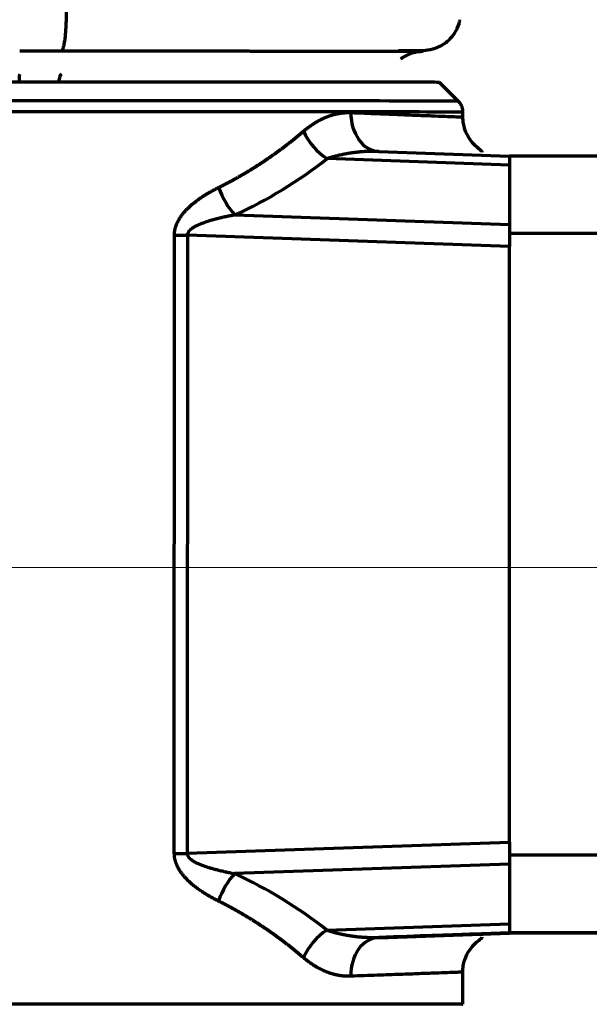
# Model space of a CAD drawing. Header units: millimetres. Extents: x -170 to 6906, y -2212 to 4257.
# Tile 220 of 256: x 6006 to 6079, y -1298 to -1172. Entities that reach past the tile are written whole.
import ezdxf

# ---------------------------------------------------------------- set-up
doc = ezdxf.new("R2010")
doc.units = ezdxf.units.MM
doc.layers.add('1', color=7, linetype='Continuous', true_color=0xffffff)
doc.styles.add('PC_TEXTSTYLE', font='ISOCP.SHX', dxfattribs={"width": 0.707, "bigfont": 'GBCBIG.SHX'})
doc.dimstyles.new('GB_DIMSTYLE', dxfattribs={"dimtxt": 50, "dimasz": 40, "dimexe": 1, "dimexo": 0, "dimgap": 1.5, "dimtad": 1, "dimdec": 1, "dimdsep": 46, "dimtxsty": 'PC_TEXTSTYLE', "dimcen": 0, "dimclrd": 256, "dimclrt": 3, "dimadec": 1, "dimazin": 2, "dimtp": 0.1, "dimtm": 0.1, "dimtfac": 0.71, "dimtdec": 1, "dimtmove": 0, "dimatfit": 3, "dimfxl": 1, "dimtfill": 1, "dimarcsym": 0})

# ---------------------------------------------------------------- blocks, each defined once
blk = doc.blocks.new('*D39')
at = {"lineweight": -2, "transparency": 16777216}
blk.add_line((6407.95, -916.53), (6754.06, -807.3), dxfattribs=at)
at = {"lineweight": 18, "transparency": 16777216}
blk.add_solid([(6752.06, -800.94), (6756.07, -813.65), (6792.21, -795.26)], dxfattribs=at)
at = {"layer": 'Defpoints', "color": 0, "lineweight": 18, "transparency": 16777216}
for p in [(6792.21, -795.26), (5378.62, -1241.39)]:
    blk.add_point(p, dxfattribs=at)
at = {"color": 3, "lineweight": 18, "transparency": 16777216, "insert": (6472.89, -868.24), "char_height": 50, "attachment_point": 5, "rotation": 17.5157, "style": 'PC_TEXTSTYLE', "bg_fill": 3, "box_fill_scale": 1.1, "bg_fill_color": 256, "bg_fill_true_color": 13158600, "bg_fill_transparency": 0}
blk.add_mtext('R1482.3', dxfattribs=at)

msp = doc.modelspace()

# ---------------------------------------------------------------- linework, layer by layer
at = {"lineweight": 18}
msp.add_line((6304.07, -1242.31), (4373.58, -1241.78), dxfattribs=at)
at = {"layer": '1', "color": 0, "linetype": 'Continuous', "lineweight": 70}
for p, q in [((6062.06, -1182.21), (6059.65, -1179.79)), ((6062.65, -1184.25), (6062.65, -1183.62)), ((6051.84, -1188.68), (6068.65, -1189.27)), ((6068.65, -1190.44), (6045.16, -1189.61)), ((6068.65, -1189.27), (6068.64, -1199.26)), ((6086.65, -1189.27), (6068.65, -1189.27)), ((6033.29, -1196.86), (6068.65, -1198.1)), ((6025.49, -1279.03), (6025.51, -1199.47)), ((6027.18, -1199.47), (6027.17, -1279.03)), ((6068.64, -1200.93), (6027.18, -1199.47)), ((6068.64, -1199.26), (6068.64, -1200.93)), ((6086.64, -1199.26), (6068.64, -1199.26)), ((6068.63, -1277.59), (6068.64, -1200.93)), ((6027.17, -1279.03), (6068.63, -1277.59)), ((6068.63, -1277.59), (6068.63, -1279.26)), ((6068.63, -1279.26), (6068.63, -1289.27)), ((6086.63, -1279.26), (6068.63, -1279.26)), ((6068.63, -1280.41), (6033.26, -1281.64)), ((6045.12, -1288.91), (6068.63, -1288.09)), ((6068.63, -1289.27), (6051.81, -1289.85)), ((6051.82, -1289.9), (6068.63, -1289.32)), ((6068.63, -1289.27), (6068.63, -1289.27)), ((6068.63, -1289.32), (6068.63, -1289.27)), ((6086.63, -1289.27), (6068.63, -1289.27)), ((6068.63, -1289.32), (6068.63, -1289.32)), ((6086.63, -1289.32), (6068.63, -1289.32)), ((6062.63, -1298.46), (6062.63, -1294.33))]:
    msp.add_line(p, q, dxfattribs=at)
for centre, major_axis, ratio, start_param, end_param in [((6003.65, -1179.78), (-56, 0.01), 0.000603, 3.142285, 6.282523), ((6005.59, -1183.75), (0, -5), 0.036232, 3.142213, 3.785714), ((6010.98, -1183.75), (0, -5), 0.136023, 3.169951, 3.787), ((6003.65, -1182.2), (-58.41, 0.01), 0.000603, 3.142298, 5.689546), ((6003.65, -1183.61), (59, -0.01), 0.000603, 0.000048, 2.547954), ((6052.01, -1183.68), (0.18, 5), 0.7555, 1.598093, 3.142513), ((6045.4, -1186.08), (-3.1, 3.92), 0.560084, 1.15496, 2.122809), ((6003.41, -1138.28), (-46.61, 47.03), 0.932517, 2.811613, 3.036495), ((6033.54, -1193.32), (-2.08, 4.55), 0.433137, 1.375784, 2.242744), ((6027.36, -1199.47), (-5, 0), 0.000603, 1.191234, 1.535894), ((6027.35, -1279.03), (-5, 0), 0.000603, 1.191234, 1.535894), ((6033.51, -1285.17), (2.09, 4.54), 0.432335, 0.901368, 1.767224), ((6003.38, -1340.43), (45.46, 48.31), 0.932556, 0.079421, 0.304154), ((6045.37, -1292.44), (3.1, 3.92), 0.558894, 1.021155, 1.987992), ((6051.99, -1294.85), (-0.17, 5), 0.755397, 0.00092, 1.545344), ((6003.46, -1291.56), (64, 2.23), 0.000603, 5.569117, 6.99742), ((6003.63, -1298.46), (-59, 0.01), 0.000603, 3.141542, 4.712393)]:
    msp.add_ellipse(centre, major_axis=major_axis, ratio=ratio, start_param=start_param, end_param=end_param, dxfattribs=at)
msp.add_rational_spline([(6010.96, -1175.75), (6011.65, -1175.6), (6011.62, -1170.49)], [0.988387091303, 0.694581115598, 1], degree=2, dxfattribs=at)
for points, knots in [([(6054.38, -1175.7), (6054.91, -1175.7), (6056.25, -1175.69), (6057.29, -1175.71), (6058.6, -1175.58), (6059.94, -1175.1), (6061.08, -1174.17), (6061.78, -1173.18), (6062.2, -1172.31), (6062.24, -1171.78), (6062.25, -1171.72)], [0, 0, 0, 0, 0.170913, 0.468402, 0.652418, 0.800506, 0.866502, 0.929912, 0.99209, 1, 1, 1, 1]), ([(6005.59, -1175.75), (6005.64, -1175.75), (6005.76, -1175.75), (6005.88, -1175.75), (6005.98, -1175.75), (6006.05, -1175.75), (6006.15, -1175.75), (6006.3, -1175.75), (6006.48, -1175.75), (6006.71, -1175.75), (6007.08, -1175.75), (6007.61, -1175.75), (6008.15, -1175.75), (6008.58, -1175.75), (6008.88, -1175.75), (6009.18, -1175.75), (6009.47, -1175.75), (6009.77, -1175.75), (6010.07, -1175.75), (6010.37, -1175.75), (6010.66, -1175.75), (6010.86, -1175.75), (6010.96, -1175.75)], [0, 0, 0, 0, 0.031376, 0.062495, 0.07174, 0.085239, 0.102989, 0.124992, 0.166679, 0.208345, 0.249992, 0.375139, 0.500002, 0.555905, 0.611721, 0.667448, 0.723089, 0.778643, 0.83411, 0.889492, 0.944788, 1, 1, 1, 1]), ([(6010.96, -1175.75), (6010.98, -1175.75), (6011.02, -1175.75), (6011.1, -1175.75), (6011.21, -1175.75), (6011.35, -1175.75), (6011.51, -1175.75), (6011.69, -1175.75), (6011.9, -1175.75), (6012.14, -1175.75), (6012.4, -1175.75), (6012.69, -1175.75), (6013, -1175.75), (6013.34, -1175.75), (6013.71, -1175.75), (6014.09, -1175.75), (6014.51, -1175.75), (6014.94, -1175.75), (6015.41, -1175.75), (6015.89, -1175.75), (6016.4, -1175.75), (6016.93, -1175.75), (6017.49, -1175.75), (6018.07, -1175.75), (6018.67, -1175.75), (6019.3, -1175.75), (6019.95, -1175.75), (6020.62, -1175.75), (6021.31, -1175.75), (6022.02, -1175.75), (6022.76, -1175.75), (6023.51, -1175.75), (6024.29, -1175.75), (6025.08, -1175.75), (6025.9, -1175.75), (6026.73, -1175.75), (6027.59, -1175.75), (6028.45, -1175.75), (6029.34, -1175.75), (6030.23, -1175.75), (6031.14, -1175.75), (6032.06, -1175.75), (6032.98, -1175.75), (6033.92, -1175.75), (6034.86, -1175.75), (6035.8, -1175.76), (6036.75, -1175.76), (6037.71, -1175.76), (6038.67, -1175.76), (6039.63, -1175.76), (6040.59, -1175.76), (6041.56, -1175.76), (6042.51, -1175.76), (6043.46, -1175.76), (6044.41, -1175.76), (6045.33, -1175.76), (6046.24, -1175.76), (6047.14, -1175.76), (6048.01, -1175.76), (6048.82, -1175.76), (6049.56, -1175.76), (6050.23, -1175.77), (6050.88, -1175.77), (6051.5, -1175.77), (6052.1, -1175.77), (6052.66, -1175.77), (6053.2, -1175.77), (6053.7, -1175.77), (6054.18, -1175.77), (6054.62, -1175.77), (6055.03, -1175.77), (6055.41, -1175.77), (6055.76, -1175.77), (6056.07, -1175.77), (6056.34, -1175.78), (6056.59, -1175.78), (6056.8, -1175.78), (6056.99, -1175.78), (6057.15, -1175.78), (6057.28, -1175.78), (6057.38, -1175.78), (6057.45, -1175.78), (6057.49, -1175.78), (6057.49, -1175.78), (6057.49, -1175.78), (6057.48, -1175.78)], [0, 0, 0, 0, 0.000721, 0.001776, 0.003167, 0.004894, 0.006955, 0.009351, 0.01208, 0.015141, 0.018536, 0.022261, 0.026318, 0.030705, 0.035422, 0.040468, 0.045842, 0.051545, 0.057575, 0.063933, 0.070618, 0.07763, 0.084969, 0.092636, 0.100631, 0.108955, 0.117609, 0.126594, 0.135913, 0.145566, 0.155556, 0.165886, 0.176568, 0.187609, 0.199004, 0.210749, 0.222838, 0.235264, 0.248018, 0.26109, 0.274467, 0.288148, 0.302138, 0.316439, 0.331058, 0.346001, 0.361273, 0.376883, 0.39284, 0.409154, 0.425836, 0.442898, 0.460328, 0.478101, 0.496194, 0.514585, 0.533248, 0.552187, 0.571436, 0.59101, 0.607813, 0.624632, 0.641495, 0.658411, 0.675362, 0.692331, 0.7093, 0.726248, 0.743148, 0.760006, 0.776833, 0.793638, 0.810433, 0.827227, 0.843248, 0.859287, 0.875352, 0.891452, 0.907593, 0.923765, 0.939948, 0.956122, 0.972269, 0.988371, 1, 1, 1, 1]), ([(6062.62, -1183.63), (6062.63, -1183.52), (6062.64, -1183.2), (6062.45, -1182.7), (6062.16, -1182.27), (6061.93, -1182.09), (6061.84, -1182.03)], [0, 0, 0, 0, 0.166115, 0.531517, 0.825717, 1, 1, 1, 1]), ([(6042.14, -1186.08), (6042.15, -1186.07), (6042.18, -1186.04), (6042.22, -1186.01), (6042.26, -1185.98), (6042.3, -1185.94), (6042.34, -1185.91), (6042.38, -1185.88), (6042.42, -1185.84), (6042.46, -1185.81), (6042.5, -1185.78), (6042.55, -1185.75), (6042.59, -1185.71), (6042.63, -1185.68), (6042.67, -1185.65), (6042.71, -1185.62), (6042.75, -1185.59), (6042.79, -1185.56), (6042.83, -1185.53), (6042.87, -1185.5), (6042.91, -1185.47), (6042.95, -1185.44), (6042.99, -1185.41), (6043.03, -1185.38), (6043.07, -1185.35), (6043.12, -1185.32), (6043.16, -1185.29), (6043.2, -1185.27), (6043.24, -1185.24), (6043.28, -1185.21), (6043.32, -1185.18), (6043.36, -1185.16), (6043.4, -1185.13), (6043.44, -1185.1), (6043.48, -1185.08), (6043.53, -1185.05), (6043.57, -1185.02), (6043.61, -1185), (6043.65, -1184.97), (6043.69, -1184.95), (6043.73, -1184.92), (6043.77, -1184.9), (6043.81, -1184.87), (6043.86, -1184.85), (6043.9, -1184.83), (6043.94, -1184.8), (6043.98, -1184.78), (6044.02, -1184.75), (6044.06, -1184.73), (6044.1, -1184.71), (6044.15, -1184.69), (6044.19, -1184.66), (6044.23, -1184.64), (6044.27, -1184.62), (6044.31, -1184.6), (6044.35, -1184.58), (6044.39, -1184.56), (6044.44, -1184.54), (6044.48, -1184.52), (6044.52, -1184.5), (6044.56, -1184.48), (6044.6, -1184.46), (6044.64, -1184.44), (6044.69, -1184.42), (6044.73, -1184.4), (6044.77, -1184.38), (6044.81, -1184.36), (6044.85, -1184.34), (6044.89, -1184.32), (6044.94, -1184.31), (6044.98, -1184.29), (6045.02, -1184.27), (6045.06, -1184.26), (6045.1, -1184.24), (6045.15, -1184.22), (6045.19, -1184.21), (6045.23, -1184.19), (6045.27, -1184.17), (6045.31, -1184.16), (6045.36, -1184.14), (6045.4, -1184.13), (6045.44, -1184.11), (6045.48, -1184.1), (6045.52, -1184.08), (6045.57, -1184.07), (6045.61, -1184.06), (6045.65, -1184.04), (6045.69, -1184.03), (6045.73, -1184.02), (6045.78, -1184), (6045.82, -1183.99), (6045.86, -1183.98), (6045.9, -1183.97), (6045.95, -1183.95), (6045.99, -1183.94), (6046.03, -1183.93), (6046.07, -1183.92), (6046.11, -1183.91), (6046.16, -1183.9), (6046.2, -1183.89), (6046.24, -1183.88), (6046.28, -1183.87), (6046.33, -1183.86), (6046.37, -1183.85), (6046.41, -1183.84), (6046.45, -1183.83), (6046.49, -1183.82), (6046.54, -1183.82), (6046.58, -1183.81), (6046.62, -1183.8), (6046.66, -1183.79), (6046.71, -1183.78), (6046.75, -1183.78), (6046.79, -1183.77), (6046.83, -1183.76), (6046.88, -1183.76), (6046.92, -1183.75), (6046.96, -1183.75), (6047, -1183.74), (6047.05, -1183.73), (6047.09, -1183.73), (6047.13, -1183.72), (6047.17, -1183.72), (6047.22, -1183.71), (6047.26, -1183.71), (6047.3, -1183.71), (6047.34, -1183.7), (6047.38, -1183.7), (6047.43, -1183.7), (6047.47, -1183.69), (6047.51, -1183.69), (6047.55, -1183.69), (6047.6, -1183.69), (6047.64, -1183.68), (6047.68, -1183.68), (6047.72, -1183.68), (6047.77, -1183.68), (6047.81, -1183.68), (6047.85, -1183.68), (6047.89, -1183.68), (6047.94, -1183.68), (6047.98, -1183.68), (6048.02, -1183.68), (6048.06, -1183.68), (6048.11, -1183.68), (6048.15, -1183.68), (6048.19, -1183.68), (6048.22, -1183.68), (6048.23, -1183.68)], [0, 0, 0, 0, 0.006967, 0.013927, 0.02088, 0.027826, 0.034765, 0.041697, 0.048623, 0.055542, 0.062454, 0.06936, 0.07626, 0.083154, 0.090041, 0.096923, 0.103799, 0.110669, 0.117534, 0.124393, 0.131247, 0.138095, 0.144939, 0.151778, 0.158611, 0.16544, 0.172264, 0.179084, 0.1859, 0.192711, 0.199518, 0.20632, 0.213119, 0.219915, 0.226706, 0.233494, 0.240278, 0.247059, 0.253837, 0.260612, 0.267383, 0.274152, 0.280918, 0.287682, 0.294443, 0.301202, 0.307958, 0.314712, 0.321464, 0.328215, 0.334963, 0.34171, 0.348456, 0.3552, 0.361942, 0.368684, 0.375424, 0.382164, 0.388902, 0.39564, 0.402378, 0.409115, 0.415852, 0.422588, 0.429325, 0.436061, 0.442798, 0.449535, 0.456272, 0.46301, 0.469748, 0.476488, 0.483228, 0.489969, 0.496711, 0.503455, 0.5102, 0.516947, 0.523695, 0.530445, 0.537197, 0.54395, 0.550706, 0.557464, 0.564225, 0.570988, 0.577753, 0.584521, 0.591292, 0.598067, 0.604844, 0.611624, 0.618407, 0.625195, 0.631985, 0.638779, 0.645577, 0.652379, 0.659185, 0.665995, 0.67281, 0.679629, 0.686452, 0.69328, 0.700112, 0.70695, 0.713792, 0.72064, 0.727492, 0.73435, 0.741214, 0.748082, 0.754957, 0.761837, 0.768724, 0.775616, 0.782514, 0.789419, 0.79633, 0.803247, 0.810171, 0.817102, 0.824039, 0.830983, 0.837935, 0.844893, 0.851859, 0.858832, 0.865812, 0.8728, 0.879796, 0.886799, 0.893811, 0.90083, 0.907858, 0.914893, 0.921937, 0.92899, 0.936051, 0.94312, 0.950198, 0.957286, 0.964382, 0.971487, 0.978601, 0.985725, 0.992858, 1, 1, 1, 1]), ([(6048.23, -1183.68), (6049.44, -1183.73), (6050.57, -1183.77), (6052.68, -1183.86), (6053.66, -1183.89), (6055.47, -1183.96), (6056.3, -1184), (6057.81, -1184.05), (6058.49, -1184.08), (6059.69, -1184.13), (6060.21, -1184.15), (6061.11, -1184.19), (6061.48, -1184.2), (6062.07, -1184.23), (6062.29, -1184.24), (6062.5, -1184.25), (6062.56, -1184.25), (6062.63, -1184.25), (6062.65, -1184.25), (6062.65, -1184.25)], [0, 0, 0, 0, 0.125012, 0.125012, 0.250025, 0.250025, 0.375037, 0.375037, 0.500049, 0.500049, 0.625062, 0.625062, 0.750074, 0.750074, 0.875086, 0.875086, 0.937592, 0.937592, 1, 1, 1, 1]), ([(6065.13, -1188.76), (6065.17, -1188.73), (6065.15, -1188.67), (6064.31, -1188.04), (6063.51, -1187.17), (6062.95, -1186.09), (6062.69, -1185.08), (6062.65, -1184.53), (6062.65, -1184.25)], [0, 0, 0, 0, 0.369359, 0.530099, 0.680597, 0.835246, 0.91658, 1, 1, 1, 1]), ([(6031.2, -1193.32), (6031.23, -1193.31), (6031.3, -1193.28), (6031.39, -1193.23), (6031.49, -1193.18), (6031.59, -1193.13), (6031.68, -1193.08), (6031.78, -1193.03), (6031.87, -1192.98), (6031.97, -1192.93), (6032.07, -1192.88), (6032.16, -1192.83), (6032.26, -1192.78), (6032.35, -1192.73), (6032.45, -1192.68), (6032.54, -1192.63), (6032.64, -1192.58), (6032.74, -1192.53), (6032.83, -1192.48), (6032.93, -1192.43), (6033.02, -1192.38), (6033.12, -1192.32), (6033.21, -1192.27), (6033.31, -1192.22), (6033.4, -1192.17), (6033.5, -1192.11), (6033.59, -1192.06), (6033.69, -1192.01), (6033.78, -1191.95), (6033.88, -1191.9), (6033.97, -1191.84), (6034.07, -1191.79), (6034.16, -1191.74), (6034.25, -1191.68), (6034.35, -1191.63), (6034.44, -1191.57), (6034.54, -1191.52), (6034.63, -1191.46), (6034.73, -1191.4), (6034.82, -1191.35), (6034.91, -1191.29), (6035.01, -1191.23), (6035.1, -1191.18), (6035.19, -1191.12), (6035.29, -1191.06), (6035.38, -1191.01), (6035.48, -1190.95), (6035.57, -1190.89), (6035.66, -1190.83), (6035.75, -1190.77), (6035.85, -1190.72), (6035.94, -1190.66), (6036.03, -1190.6), (6036.13, -1190.54), (6036.22, -1190.48), (6036.31, -1190.42), (6036.4, -1190.36), (6036.5, -1190.3), (6036.59, -1190.24), (6036.68, -1190.18), (6036.77, -1190.12), (6036.87, -1190.06), (6036.96, -1190), (6037.05, -1189.94), (6037.14, -1189.87), (6037.23, -1189.81), (6037.33, -1189.75), (6037.42, -1189.69), (6037.51, -1189.63), (6037.6, -1189.56), (6037.69, -1189.5), (6037.78, -1189.44), (6037.88, -1189.37), (6037.97, -1189.31), (6038.06, -1189.25), (6038.15, -1189.18), (6038.24, -1189.12), (6038.33, -1189.05), (6038.42, -1188.99), (6038.51, -1188.93), (6038.6, -1188.86), (6038.69, -1188.79), (6038.78, -1188.73), (6038.87, -1188.66), (6038.96, -1188.6), (6039.05, -1188.53), (6039.14, -1188.47), (6039.23, -1188.4), (6039.32, -1188.33), (6039.41, -1188.26), (6039.5, -1188.2), (6039.59, -1188.13), (6039.68, -1188.06), (6039.77, -1187.99), (6039.86, -1187.93), (6039.95, -1187.86), (6040.04, -1187.79), (6040.13, -1187.72), (6040.22, -1187.65), (6040.3, -1187.58), (6040.39, -1187.51), (6040.48, -1187.44), (6040.57, -1187.37), (6040.66, -1187.3), (6040.75, -1187.23), (6040.83, -1187.16), (6040.92, -1187.09), (6041.01, -1187.02), (6041.1, -1186.95), (6041.18, -1186.88), (6041.27, -1186.81), (6041.36, -1186.73), (6041.45, -1186.66), (6041.53, -1186.59), (6041.62, -1186.52), (6041.71, -1186.44), (6041.8, -1186.37), (6041.88, -1186.3), (6041.97, -1186.23), (6042.05, -1186.15), (6042.11, -1186.1), (6042.14, -1186.08)], [0, 0, 0, 0, 0.007872, 0.015753, 0.023642, 0.031539, 0.039445, 0.047359, 0.055282, 0.063213, 0.071152, 0.0791, 0.087057, 0.095021, 0.102995, 0.110977, 0.118968, 0.126967, 0.134975, 0.142991, 0.151016, 0.15905, 0.167092, 0.175144, 0.183203, 0.191272, 0.199349, 0.207435, 0.21553, 0.223634, 0.231747, 0.239868, 0.247998, 0.256137, 0.264285, 0.272442, 0.280608, 0.288782, 0.296966, 0.305159, 0.31336, 0.321571, 0.329791, 0.338019, 0.346257, 0.354504, 0.36276, 0.371025, 0.379299, 0.387582, 0.395875, 0.404176, 0.412487, 0.420807, 0.429136, 0.437475, 0.445823, 0.454179, 0.462546, 0.470921, 0.479306, 0.4877, 0.496104, 0.504517, 0.512939, 0.521371, 0.529812, 0.538262, 0.546722, 0.555191, 0.56367, 0.572158, 0.580656, 0.589163, 0.59768, 0.606207, 0.614743, 0.623288, 0.631843, 0.640408, 0.648982, 0.657566, 0.66616, 0.674763, 0.683376, 0.691998, 0.700631, 0.709273, 0.717924, 0.726586, 0.735257, 0.743938, 0.752629, 0.761329, 0.77004, 0.77876, 0.78749, 0.79623, 0.80498, 0.81374, 0.822509, 0.831289, 0.840078, 0.848878, 0.857687, 0.866506, 0.875335, 0.884175, 0.893024, 0.901883, 0.910752, 0.919632, 0.928521, 0.937421, 0.94633, 0.95525, 0.96418, 0.973119, 0.982069, 0.99103, 1, 1, 1, 1]), ([(6051.84, -1188.68), (6051.82, -1188.68), (6051.78, -1188.68), (6051.72, -1188.67), (6051.66, -1188.67), (6051.59, -1188.67), (6051.52, -1188.67), (6051.44, -1188.67), (6051.37, -1188.67), (6051.29, -1188.67), (6051.2, -1188.67), (6051.12, -1188.67), (6051.03, -1188.67), (6050.93, -1188.67), (6050.83, -1188.67), (6050.73, -1188.67), (6050.63, -1188.68), (6050.52, -1188.68), (6050.41, -1188.68), (6050.3, -1188.69), (6050.18, -1188.7), (6050.06, -1188.7), (6049.93, -1188.71), (6049.8, -1188.72), (6049.67, -1188.73), (6049.54, -1188.74), (6049.4, -1188.75), (6049.26, -1188.77), (6049.11, -1188.78), (6048.96, -1188.8), (6048.81, -1188.81), (6048.66, -1188.83), (6048.49, -1188.86), (6048.32, -1188.88), (6048.14, -1188.91), (6047.97, -1188.93), (6047.8, -1188.96), (6047.63, -1188.99), (6047.47, -1189.02), (6047.3, -1189.05), (6047.15, -1189.08), (6046.99, -1189.12), (6046.84, -1189.15), (6046.69, -1189.18), (6046.55, -1189.22), (6046.4, -1189.25), (6046.26, -1189.29), (6046.13, -1189.32), (6046, -1189.36), (6045.87, -1189.39), (6045.74, -1189.43), (6045.62, -1189.47), (6045.5, -1189.5), (6045.38, -1189.54), (6045.27, -1189.57), (6045.19, -1189.6), (6045.16, -1189.61)], [0, 0, 0, 0, 0.008619, 0.017739, 0.027359, 0.037481, 0.048104, 0.059227, 0.070852, 0.082978, 0.095604, 0.108732, 0.122361, 0.136491, 0.151122, 0.166254, 0.181887, 0.198021, 0.214656, 0.231793, 0.24943, 0.267569, 0.286209, 0.30535, 0.324992, 0.345135, 0.36578, 0.386925, 0.408572, 0.430719, 0.453368, 0.476518, 0.50017, 0.526949, 0.553269, 0.579129, 0.60453, 0.629472, 0.653954, 0.677977, 0.701542, 0.724647, 0.747294, 0.769481, 0.79121, 0.812481, 0.833293, 0.853647, 0.873543, 0.89298, 0.91196, 0.930483, 0.948548, 0.966155, 0.983306, 1, 1, 1, 1]), ([(6025.51, -1199.47), (6025.51, -1199.46), (6025.51, -1199.44), (6025.51, -1199.41), (6025.51, -1199.39), (6025.51, -1199.36), (6025.51, -1199.33), (6025.51, -1199.3), (6025.51, -1199.27), (6025.51, -1199.24), (6025.51, -1199.22), (6025.52, -1199.19), (6025.52, -1199.16), (6025.52, -1199.13), (6025.53, -1199.1), (6025.53, -1199.08), (6025.53, -1199.05), (6025.54, -1199.02), (6025.54, -1198.99), (6025.54, -1198.96), (6025.55, -1198.93), (6025.55, -1198.91), (6025.56, -1198.88), (6025.56, -1198.85), (6025.57, -1198.82), (6025.57, -1198.79), (6025.58, -1198.76), (6025.58, -1198.73), (6025.59, -1198.71), (6025.6, -1198.68), (6025.6, -1198.65), (6025.61, -1198.62), (6025.62, -1198.59), (6025.62, -1198.56), (6025.63, -1198.54), (6025.64, -1198.51), (6025.65, -1198.48), (6025.66, -1198.45), (6025.66, -1198.42), (6025.67, -1198.39), (6025.68, -1198.36), (6025.72, -1198.26), (6025.78, -1198.07), (6025.9, -1197.81), (6026.03, -1197.56), (6026.16, -1197.33), (6026.29, -1197.14), (6026.4, -1196.97), (6026.53, -1196.8), (6026.67, -1196.63), (6026.81, -1196.46), (6026.96, -1196.3), (6027.12, -1196.13), (6027.28, -1195.97), (6027.46, -1195.8), (6027.64, -1195.64), (6027.81, -1195.49), (6027.99, -1195.34), (6028.18, -1195.19), (6028.37, -1195.04), (6028.56, -1194.9), (6028.75, -1194.76), (6028.95, -1194.62), (6029.16, -1194.48), (6029.33, -1194.37), (6029.47, -1194.28), (6029.57, -1194.22), (6029.68, -1194.15), (6029.79, -1194.09), (6029.9, -1194.02), (6030.01, -1193.96), (6030.12, -1193.89), (6030.24, -1193.83), (6030.35, -1193.77), (6030.47, -1193.7), (6030.59, -1193.64), (6030.71, -1193.58), (6030.83, -1193.51), (6030.95, -1193.45), (6031.08, -1193.39), (6031.16, -1193.34), (6031.2, -1193.32)], [0, 0, 0, 0, 0.003047, 0.006096, 0.009147, 0.0122, 0.015255, 0.018313, 0.021374, 0.024438, 0.027505, 0.030576, 0.033651, 0.036729, 0.039812, 0.042899, 0.045991, 0.049088, 0.052191, 0.055298, 0.058411, 0.061531, 0.064656, 0.067787, 0.070925, 0.07407, 0.077222, 0.080381, 0.083547, 0.086721, 0.089903, 0.093093, 0.096291, 0.099498, 0.102713, 0.105938, 0.109171, 0.112414, 0.115666, 0.118927, 0.122199, 0.125481, 0.155779, 0.186636, 0.218187, 0.250558, 0.273014, 0.295989, 0.319513, 0.34361, 0.368306, 0.393623, 0.419582, 0.446202, 0.473502, 0.501498, 0.528021, 0.554816, 0.581893, 0.60926, 0.636926, 0.6649, 0.693191, 0.721805, 0.750752, 0.765106, 0.779619, 0.794294, 0.809129, 0.824127, 0.839287, 0.854611, 0.870099, 0.885753, 0.901572, 0.917557, 0.933709, 0.950029, 0.966517, 0.983174, 1, 1, 1, 1]), ([(6033.29, -1196.86), (6033.26, -1196.86), (6033.2, -1196.87), (6033.11, -1196.89), (6033.02, -1196.91), (6032.93, -1196.92), (6032.84, -1196.94), (6032.76, -1196.96), (6032.67, -1196.98), (6032.59, -1196.99), (6032.5, -1197.01), (6032.42, -1197.03), (6032.34, -1197.04), (6032.25, -1197.06), (6032.17, -1197.08), (6032.09, -1197.1), (6032.01, -1197.11), (6031.93, -1197.13), (6031.86, -1197.15), (6031.78, -1197.16), (6031.7, -1197.18), (6031.63, -1197.2), (6031.55, -1197.22), (6031.48, -1197.23), (6031.41, -1197.25), (6031.33, -1197.27), (6031.26, -1197.29), (6031.19, -1197.3), (6031.12, -1197.32), (6031.05, -1197.34), (6030.98, -1197.36), (6030.92, -1197.37), (6030.85, -1197.39), (6030.78, -1197.41), (6030.72, -1197.42), (6030.66, -1197.44), (6030.59, -1197.46), (6030.53, -1197.48), (6030.47, -1197.49), (6030.41, -1197.51), (6030.35, -1197.53), (6030.29, -1197.54), (6030.23, -1197.56), (6030.17, -1197.58), (6030.11, -1197.59), (6030.06, -1197.61), (6030, -1197.63), (6029.84, -1197.68), (6029.57, -1197.76), (6029.22, -1197.89), (6028.9, -1198.01), (6028.6, -1198.13), (6028.4, -1198.23), (6028.29, -1198.29), (6028.24, -1198.31), (6028.2, -1198.33), (6028.16, -1198.36), (6028.11, -1198.38), (6028.07, -1198.4), (6028.03, -1198.43), (6027.99, -1198.45), (6027.95, -1198.47), (6027.92, -1198.5), (6027.88, -1198.52), (6027.85, -1198.54), (6027.81, -1198.57), (6027.78, -1198.59), (6027.75, -1198.61), (6027.71, -1198.64), (6027.68, -1198.66), (6027.65, -1198.68), (6027.62, -1198.71), (6027.6, -1198.73), (6027.57, -1198.75), (6027.54, -1198.78), (6027.52, -1198.8), (6027.49, -1198.83), (6027.47, -1198.85), (6027.45, -1198.87), (6027.42, -1198.9), (6027.4, -1198.92), (6027.38, -1198.94), (6027.37, -1198.97), (6027.35, -1198.99), (6027.33, -1199.02), (6027.31, -1199.04), (6027.3, -1199.06), (6027.29, -1199.09), (6027.27, -1199.11), (6027.26, -1199.14), (6027.25, -1199.16), (6027.24, -1199.18), (6027.23, -1199.21), (6027.22, -1199.23), (6027.21, -1199.25), (6027.2, -1199.28), (6027.2, -1199.3), (6027.19, -1199.33), (6027.19, -1199.35), (6027.19, -1199.37), (6027.18, -1199.4), (6027.18, -1199.42), (6027.18, -1199.45), (6027.18, -1199.46), (6027.18, -1199.47)], [0, 0, 0, 0, 0.013464, 0.026811, 0.040043, 0.053158, 0.066156, 0.079039, 0.091805, 0.104455, 0.116989, 0.129407, 0.141708, 0.153894, 0.165963, 0.177916, 0.189753, 0.201474, 0.213079, 0.224567, 0.23594, 0.247197, 0.258338, 0.269363, 0.280272, 0.291065, 0.301742, 0.312304, 0.322749, 0.333079, 0.343293, 0.353391, 0.363374, 0.373241, 0.382992, 0.392628, 0.402148, 0.411553, 0.420842, 0.430016, 0.439074, 0.448017, 0.456845, 0.465557, 0.474154, 0.482636, 0.491003, 0.499255, 0.557514, 0.611631, 0.661634, 0.70756, 0.749458, 0.756809, 0.764045, 0.771164, 0.778167, 0.785056, 0.79183, 0.798491, 0.805038, 0.811474, 0.817797, 0.82401, 0.830113, 0.836107, 0.841993, 0.847772, 0.853444, 0.859012, 0.864476, 0.869837, 0.875097, 0.880256, 0.885317, 0.890282, 0.89515, 0.899926, 0.904609, 0.909203, 0.913708, 0.918128, 0.922465, 0.926721, 0.930899, 0.935001, 0.93903, 0.94299, 0.946884, 0.950714, 0.954485, 0.9582, 0.961863, 0.965479, 0.969051, 0.972583, 0.976081, 0.979549, 0.982992, 0.986414, 0.989821, 0.993218, 0.996609, 1, 1, 1, 1]), ([(6031.17, -1285.17), (6031.15, -1285.16), (6031.11, -1285.14), (6031.04, -1285.11), (6030.98, -1285.08), (6030.92, -1285.04), (6030.85, -1285.01), (6030.79, -1284.98), (6030.73, -1284.94), (6030.66, -1284.91), (6030.6, -1284.88), (6030.54, -1284.85), (6030.48, -1284.81), (6030.42, -1284.78), (6030.36, -1284.75), (6030.3, -1284.71), (6030.24, -1284.68), (6030.18, -1284.65), (6030.12, -1284.61), (6030.06, -1284.58), (6030, -1284.55), (6029.95, -1284.51), (6029.89, -1284.48), (6029.83, -1284.45), (6029.78, -1284.41), (6029.72, -1284.38), (6029.66, -1284.35), (6029.61, -1284.31), (6029.55, -1284.28), (6029.5, -1284.24), (6029.44, -1284.21), (6029.39, -1284.18), (6029.2, -1284.05), (6028.88, -1283.84), (6028.43, -1283.52), (6028.01, -1283.2), (6027.67, -1282.91), (6027.4, -1282.66), (6027.2, -1282.47), (6027.01, -1282.27), (6026.81, -1282.05), (6026.59, -1281.79), (6026.36, -1281.49), (6026.2, -1281.25), (6026.09, -1281.06), (6026.01, -1280.94), (6025.95, -1280.81), (6025.88, -1280.68), (6025.83, -1280.55), (6025.77, -1280.42), (6025.72, -1280.29), (6025.69, -1280.19), (6025.66, -1280.1), (6025.64, -1280.05), (6025.63, -1279.99), (6025.61, -1279.93), (6025.6, -1279.88), (6025.58, -1279.82), (6025.57, -1279.76), (6025.56, -1279.71), (6025.55, -1279.65), (6025.54, -1279.59), (6025.53, -1279.54), (6025.52, -1279.48), (6025.52, -1279.42), (6025.51, -1279.37), (6025.51, -1279.31), (6025.5, -1279.25), (6025.5, -1279.2), (6025.5, -1279.14), (6025.49, -1279.08), (6025.49, -1279.05), (6025.49, -1279.03)], [0, 0, 0, 0, 0.008691, 0.017338, 0.025944, 0.034507, 0.043028, 0.051506, 0.059942, 0.068337, 0.076689, 0.084999, 0.093268, 0.101494, 0.109679, 0.117823, 0.125925, 0.133985, 0.142005, 0.149983, 0.15792, 0.165816, 0.173671, 0.181486, 0.18926, 0.196993, 0.204686, 0.212338, 0.21995, 0.227522, 0.235054, 0.242546, 0.249999, 0.314896, 0.37802, 0.439463, 0.499327, 0.532303, 0.564107, 0.594765, 0.624308, 0.6674, 0.709006, 0.749269, 0.765617, 0.781741, 0.797655, 0.813376, 0.828918, 0.8443, 0.859538, 0.87465, 0.881189, 0.887688, 0.894151, 0.900578, 0.906971, 0.913332, 0.919663, 0.925965, 0.93224, 0.93849, 0.944716, 0.950921, 0.957106, 0.963273, 0.969424, 0.97556, 0.981684, 0.987797, 0.993902, 1, 1, 1, 1]), ([(6027.17, -1279.03), (6027.17, -1279.03), (6027.17, -1279.04), (6027.17, -1279.05), (6027.17, -1279.07), (6027.17, -1279.08), (6027.17, -1279.09), (6027.17, -1279.11), (6027.17, -1279.12), (6027.18, -1279.13), (6027.18, -1279.14), (6027.18, -1279.16), (6027.18, -1279.17), (6027.18, -1279.18), (6027.19, -1279.19), (6027.19, -1279.21), (6027.19, -1279.22), (6027.2, -1279.23), (6027.2, -1279.25), (6027.2, -1279.26), (6027.21, -1279.27), (6027.21, -1279.28), (6027.22, -1279.3), (6027.22, -1279.31), (6027.23, -1279.32), (6027.23, -1279.33), (6027.24, -1279.35), (6027.25, -1279.36), (6027.25, -1279.37), (6027.26, -1279.39), (6027.27, -1279.4), (6027.27, -1279.41), (6027.28, -1279.42), (6027.29, -1279.44), (6027.3, -1279.45), (6027.3, -1279.46), (6027.31, -1279.47), (6027.32, -1279.49), (6027.33, -1279.5), (6027.34, -1279.51), (6027.35, -1279.52), (6027.36, -1279.54), (6027.37, -1279.55), (6027.38, -1279.56), (6027.39, -1279.58), (6027.4, -1279.59), (6027.41, -1279.6), (6027.42, -1279.61), (6027.43, -1279.63), (6027.45, -1279.64), (6027.46, -1279.65), (6027.47, -1279.66), (6027.48, -1279.68), (6027.5, -1279.69), (6027.51, -1279.7), (6027.52, -1279.71), (6027.54, -1279.73), (6027.55, -1279.74), (6027.56, -1279.75), (6027.58, -1279.76), (6027.59, -1279.78), (6027.61, -1279.79), (6027.62, -1279.8), (6027.64, -1279.82), (6027.65, -1279.83), (6027.67, -1279.84), (6027.69, -1279.85), (6027.7, -1279.87), (6027.72, -1279.88), (6027.74, -1279.89), (6027.75, -1279.9), (6027.77, -1279.92), (6027.79, -1279.93), (6027.81, -1279.94), (6027.83, -1279.95), (6027.84, -1279.96), (6027.86, -1279.98), (6027.88, -1279.99), (6027.9, -1280), (6027.92, -1280.01), (6027.94, -1280.03), (6027.96, -1280.04), (6027.98, -1280.05), (6028, -1280.06), (6028.02, -1280.08), (6028.04, -1280.09), (6028.07, -1280.1), (6028.09, -1280.11), (6028.11, -1280.13), (6028.13, -1280.14), (6028.15, -1280.15), (6028.18, -1280.16), (6028.2, -1280.17), (6028.22, -1280.19), (6028.25, -1280.2), (6028.27, -1280.21), (6028.3, -1280.22), (6028.4, -1280.28), (6028.59, -1280.36), (6028.88, -1280.49), (6029.2, -1280.61), (6029.55, -1280.73), (6029.84, -1280.83), (6030.05, -1280.89), (6030.17, -1280.93), (6030.3, -1280.96), (6030.43, -1281), (6030.57, -1281.04), (6030.71, -1281.08), (6030.85, -1281.11), (6031, -1281.15), (6031.15, -1281.19), (6031.3, -1281.23), (6031.46, -1281.27), (6031.62, -1281.3), (6031.79, -1281.34), (6031.96, -1281.38), (6032.14, -1281.42), (6032.31, -1281.46), (6032.5, -1281.49), (6032.68, -1281.53), (6032.87, -1281.57), (6033.06, -1281.61), (6033.19, -1281.63), (6033.26, -1281.64)], [0, 0, 0, 0, 0.001805, 0.00361, 0.005415, 0.007221, 0.009028, 0.010838, 0.012651, 0.014468, 0.01629, 0.018117, 0.019951, 0.021791, 0.023639, 0.025496, 0.027361, 0.029236, 0.031122, 0.033019, 0.034927, 0.036848, 0.038782, 0.04073, 0.042692, 0.044669, 0.046662, 0.048671, 0.050696, 0.052738, 0.054798, 0.056877, 0.058974, 0.06109, 0.063226, 0.065382, 0.067558, 0.069756, 0.071975, 0.074216, 0.076479, 0.078765, 0.081074, 0.083406, 0.085762, 0.088143, 0.090547, 0.092977, 0.095431, 0.097911, 0.100417, 0.102948, 0.105506, 0.10809, 0.110701, 0.113339, 0.116005, 0.118698, 0.121418, 0.124167, 0.126944, 0.129749, 0.132583, 0.135445, 0.138337, 0.141258, 0.144208, 0.147188, 0.150197, 0.153236, 0.156305, 0.159405, 0.162535, 0.165695, 0.168886, 0.172108, 0.175361, 0.178644, 0.181959, 0.185305, 0.188683, 0.192092, 0.195533, 0.199005, 0.202509, 0.206046, 0.209614, 0.213215, 0.216847, 0.220513, 0.22421, 0.22794, 0.231703, 0.235499, 0.239327, 0.243188, 0.247082, 0.251009, 0.292787, 0.33857, 0.388407, 0.442335, 0.500382, 0.518621, 0.537412, 0.556757, 0.576655, 0.597108, 0.618115, 0.639678, 0.661796, 0.68447, 0.7077, 0.731486, 0.755829, 0.780728, 0.806185, 0.8322, 0.858771, 0.885901, 0.913588, 0.941834, 0.970638, 1, 1, 1, 1]), ([(6042.11, -1292.44), (6042.08, -1292.42), (6042.02, -1292.37), (6041.93, -1292.29), (6041.85, -1292.22), (6041.76, -1292.15), (6041.67, -1292.07), (6041.59, -1292), (6041.5, -1291.93), (6041.41, -1291.85), (6041.33, -1291.78), (6041.24, -1291.71), (6041.15, -1291.64), (6041.06, -1291.57), (6040.98, -1291.49), (6040.89, -1291.42), (6040.8, -1291.35), (6040.71, -1291.28), (6040.62, -1291.21), (6040.54, -1291.14), (6040.45, -1291.07), (6040.36, -1291), (6040.27, -1290.93), (6040.18, -1290.86), (6040.09, -1290.79), (6040, -1290.72), (6039.92, -1290.66), (6039.83, -1290.59), (6039.74, -1290.52), (6039.65, -1290.45), (6039.56, -1290.38), (6039.47, -1290.31), (6039.38, -1290.25), (6039.29, -1290.18), (6039.2, -1290.11), (6039.11, -1290.05), (6039.02, -1289.98), (6038.93, -1289.91), (6038.84, -1289.85), (6038.75, -1289.78), (6038.66, -1289.72), (6038.57, -1289.65), (6038.48, -1289.58), (6038.39, -1289.52), (6038.3, -1289.45), (6038.21, -1289.39), (6038.12, -1289.33), (6038.03, -1289.26), (6037.93, -1289.2), (6037.84, -1289.13), (6037.75, -1289.07), (6037.66, -1289.01), (6037.57, -1288.94), (6037.48, -1288.88), (6037.39, -1288.82), (6037.3, -1288.76), (6037.2, -1288.69), (6037.11, -1288.63), (6037.02, -1288.57), (6036.93, -1288.51), (6036.84, -1288.45), (6036.74, -1288.39), (6036.65, -1288.33), (6036.56, -1288.27), (6036.47, -1288.2), (6036.37, -1288.14), (6036.28, -1288.08), (6036.19, -1288.02), (6036.1, -1287.97), (6036, -1287.91), (6035.91, -1287.85), (6035.82, -1287.79), (6035.72, -1287.73), (6035.63, -1287.67), (6035.54, -1287.61), (6035.44, -1287.55), (6035.35, -1287.5), (6035.26, -1287.44), (6035.16, -1287.38), (6035.07, -1287.33), (6034.98, -1287.27), (6034.88, -1287.21), (6034.79, -1287.16), (6034.7, -1287.1), (6034.6, -1287.04), (6034.51, -1286.99), (6034.41, -1286.93), (6034.32, -1286.88), (6034.22, -1286.82), (6034.13, -1286.77), (6034.04, -1286.71), (6033.94, -1286.66), (6033.85, -1286.6), (6033.75, -1286.55), (6033.66, -1286.49), (6033.56, -1286.44), (6033.47, -1286.39), (6033.37, -1286.33), (6033.28, -1286.28), (6033.18, -1286.23), (6033.09, -1286.18), (6032.99, -1286.12), (6032.9, -1286.07), (6032.8, -1286.02), (6032.71, -1285.97), (6032.61, -1285.92), (6032.52, -1285.87), (6032.42, -1285.82), (6032.33, -1285.76), (6032.23, -1285.71), (6032.13, -1285.66), (6032.04, -1285.61), (6031.94, -1285.56), (6031.85, -1285.51), (6031.75, -1285.46), (6031.65, -1285.42), (6031.56, -1285.37), (6031.46, -1285.32), (6031.37, -1285.27), (6031.27, -1285.22), (6031.21, -1285.19), (6031.17, -1285.17)], [0, 0, 0, 0, 0.008971, 0.017932, 0.026883, 0.035824, 0.044755, 0.053675, 0.062585, 0.071486, 0.080376, 0.089256, 0.098126, 0.106986, 0.115836, 0.124676, 0.133506, 0.142326, 0.151136, 0.159936, 0.168726, 0.177506, 0.186276, 0.195036, 0.203786, 0.212527, 0.221258, 0.229978, 0.238689, 0.24739, 0.256081, 0.264763, 0.273435, 0.282096, 0.290749, 0.299391, 0.308024, 0.316647, 0.32526, 0.333863, 0.342457, 0.351041, 0.359616, 0.368181, 0.376736, 0.385282, 0.393818, 0.402345, 0.410862, 0.419369, 0.427867, 0.436355, 0.444834, 0.453304, 0.461764, 0.470214, 0.478655, 0.487087, 0.495509, 0.503922, 0.512326, 0.52072, 0.529105, 0.53748, 0.545846, 0.554203, 0.562551, 0.570889, 0.579218, 0.587538, 0.595849, 0.60415, 0.612442, 0.620726, 0.628999, 0.637264, 0.64552, 0.653767, 0.662004, 0.670232, 0.678452, 0.686662, 0.694863, 0.703056, 0.711239, 0.719413, 0.727579, 0.735735, 0.743883, 0.752022, 0.760151, 0.768272, 0.776384, 0.784487, 0.792582, 0.800667, 0.808744, 0.816812, 0.824872, 0.832922, 0.840964, 0.848997, 0.857022, 0.865038, 0.873045, 0.881043, 0.889033, 0.897015, 0.904988, 0.912952, 0.920908, 0.928855, 0.936794, 0.944724, 0.952646, 0.960559, 0.968464, 0.976361, 0.984249, 0.992129, 1, 1, 1, 1]), ([(6045.12, -1288.91), (6045.14, -1288.92), (6045.18, -1288.93), (6045.23, -1288.95), (6045.29, -1288.97), (6045.35, -1288.98), (6045.4, -1289), (6045.46, -1289.02), (6045.52, -1289.04), (6045.58, -1289.06), (6045.64, -1289.08), (6045.71, -1289.09), (6045.77, -1289.11), (6045.83, -1289.13), (6045.9, -1289.15), (6045.96, -1289.17), (6046.03, -1289.18), (6046.09, -1289.2), (6046.16, -1289.22), (6046.23, -1289.24), (6046.3, -1289.25), (6046.37, -1289.27), (6046.44, -1289.29), (6046.51, -1289.31), (6046.59, -1289.32), (6046.66, -1289.34), (6046.73, -1289.36), (6046.81, -1289.38), (6046.88, -1289.39), (6046.96, -1289.41), (6047.04, -1289.43), (6047.11, -1289.44), (6047.19, -1289.46), (6047.27, -1289.47), (6047.35, -1289.49), (6047.43, -1289.5), (6047.52, -1289.52), (6047.6, -1289.54), (6047.68, -1289.55), (6047.77, -1289.57), (6047.85, -1289.58), (6047.94, -1289.59), (6048.02, -1289.61), (6048.11, -1289.62), (6048.2, -1289.63), (6048.29, -1289.65), (6048.38, -1289.66), (6048.52, -1289.68), (6048.7, -1289.7), (6048.93, -1289.73), (6049.15, -1289.76), (6049.36, -1289.78), (6049.56, -1289.79), (6049.76, -1289.81), (6049.95, -1289.82), (6050.13, -1289.83), (6050.3, -1289.84), (6050.47, -1289.85), (6050.63, -1289.85), (6050.78, -1289.86), (6050.92, -1289.86), (6051.06, -1289.86), (6051.19, -1289.86), (6051.31, -1289.86), (6051.43, -1289.86), (6051.54, -1289.86), (6051.63, -1289.86), (6051.73, -1289.86), (6051.79, -1289.85), (6051.81, -1289.85)], [0, 0, 0, 0, 0.008291, 0.016697, 0.025216, 0.03385, 0.042598, 0.05146, 0.060437, 0.069527, 0.078733, 0.088052, 0.097486, 0.107034, 0.116697, 0.126474, 0.136366, 0.146372, 0.156492, 0.166727, 0.177077, 0.187541, 0.19812, 0.208813, 0.219621, 0.230544, 0.241581, 0.252733, 0.264, 0.275381, 0.286877, 0.298487, 0.310213, 0.322053, 0.334007, 0.346077, 0.358261, 0.37056, 0.382974, 0.395503, 0.408146, 0.420904, 0.433777, 0.446765, 0.459868, 0.473086, 0.486418, 0.499865, 0.534637, 0.568313, 0.600894, 0.632378, 0.662768, 0.692061, 0.720259, 0.747361, 0.773368, 0.798279, 0.822095, 0.844815, 0.866439, 0.886968, 0.906402, 0.92474, 0.941982, 0.95813, 0.973182, 0.987138, 1, 1, 1, 1]), ([(6062.63, -1294.33), (6062.63, -1294.05), (6062.68, -1293.51), (6062.93, -1292.49), (6063.5, -1291.41), (6064.3, -1290.54), (6065.13, -1289.91), (6065.16, -1289.85), (6065.12, -1289.82)], [0, 0, 0, 0, 0.083421, 0.164755, 0.319404, 0.469901, 0.630639, 1, 1, 1, 1]), ([(6048.21, -1294.85), (6048.2, -1294.85), (6048.17, -1294.85), (6048.13, -1294.85), (6048.08, -1294.85), (6048.04, -1294.86), (6048, -1294.86), (6047.96, -1294.86), (6047.91, -1294.86), (6047.87, -1294.86), (6047.83, -1294.86), (6047.79, -1294.85), (6047.74, -1294.85), (6047.7, -1294.85), (6047.66, -1294.85), (6047.61, -1294.85), (6047.57, -1294.85), (6047.53, -1294.84), (6047.49, -1294.84), (6047.44, -1294.84), (6047.4, -1294.84), (6047.36, -1294.83), (6047.32, -1294.83), (6047.27, -1294.83), (6047.23, -1294.82), (6047.19, -1294.82), (6047.15, -1294.81), (6047.1, -1294.81), (6047.06, -1294.8), (6047.02, -1294.8), (6046.98, -1294.79), (6046.93, -1294.79), (6046.89, -1294.78), (6046.85, -1294.77), (6046.81, -1294.77), (6046.76, -1294.76), (6046.72, -1294.75), (6046.68, -1294.75), (6046.64, -1294.74), (6046.59, -1294.73), (6046.55, -1294.72), (6046.51, -1294.72), (6046.47, -1294.71), (6046.42, -1294.7), (6046.38, -1294.69), (6046.34, -1294.68), (6046.3, -1294.67), (6046.26, -1294.66), (6046.21, -1294.65), (6046.17, -1294.64), (6046.13, -1294.63), (6046.09, -1294.62), (6046.04, -1294.61), (6046, -1294.6), (6045.96, -1294.59), (6045.92, -1294.58), (6045.87, -1294.56), (6045.83, -1294.55), (6045.79, -1294.54), (6045.75, -1294.53), (6045.71, -1294.51), (6045.66, -1294.5), (6045.62, -1294.49), (6045.58, -1294.47), (6045.54, -1294.46), (6045.49, -1294.44), (6045.45, -1294.43), (6045.41, -1294.42), (6045.37, -1294.4), (6045.33, -1294.39), (6045.28, -1294.37), (6045.24, -1294.35), (6045.2, -1294.34), (6045.16, -1294.32), (6045.12, -1294.31), (6045.07, -1294.29), (6045.03, -1294.27), (6044.99, -1294.26), (6044.95, -1294.24), (6044.91, -1294.22), (6044.86, -1294.2), (6044.82, -1294.18), (6044.78, -1294.17), (6044.74, -1294.15), (6044.7, -1294.13), (6044.66, -1294.11), (6044.61, -1294.09), (6044.57, -1294.07), (6044.53, -1294.05), (6044.49, -1294.03), (6044.45, -1294.01), (6044.4, -1293.99), (6044.36, -1293.97), (6044.32, -1293.95), (6044.28, -1293.93), (6044.24, -1293.9), (6044.2, -1293.88), (6044.15, -1293.86), (6044.11, -1293.84), (6044.07, -1293.82), (6044.03, -1293.79), (6043.99, -1293.77), (6043.95, -1293.75), (6043.91, -1293.72), (6043.86, -1293.7), (6043.82, -1293.68), (6043.78, -1293.65), (6043.74, -1293.63), (6043.7, -1293.6), (6043.66, -1293.58), (6043.62, -1293.55), (6043.58, -1293.53), (6043.53, -1293.5), (6043.49, -1293.47), (6043.45, -1293.45), (6043.41, -1293.42), (6043.37, -1293.39), (6043.33, -1293.37), (6043.29, -1293.34), (6043.25, -1293.31), (6043.2, -1293.28), (6043.16, -1293.26), (6043.12, -1293.23), (6043.08, -1293.2), (6043.04, -1293.17), (6043, -1293.14), (6042.96, -1293.11), (6042.92, -1293.08), (6042.88, -1293.05), (6042.84, -1293.02), (6042.8, -1292.99), (6042.76, -1292.96), (6042.71, -1292.93), (6042.67, -1292.9), (6042.63, -1292.87), (6042.59, -1292.84), (6042.55, -1292.81), (6042.51, -1292.77), (6042.47, -1292.74), (6042.43, -1292.71), (6042.39, -1292.68), (6042.35, -1292.64), (6042.31, -1292.61), (6042.27, -1292.58), (6042.23, -1292.54), (6042.19, -1292.51), (6042.15, -1292.47), (6042.12, -1292.45), (6042.11, -1292.44)], [0, 0, 0, 0, 0.007144, 0.014279, 0.021405, 0.028521, 0.035628, 0.042725, 0.049814, 0.056894, 0.063965, 0.071028, 0.078082, 0.085127, 0.092164, 0.099193, 0.106214, 0.113227, 0.120231, 0.127228, 0.134218, 0.141199, 0.148173, 0.15514, 0.1621, 0.169052, 0.175997, 0.182936, 0.189867, 0.196792, 0.20371, 0.210622, 0.217527, 0.224427, 0.231319, 0.238206, 0.245087, 0.251963, 0.258832, 0.265696, 0.272555, 0.279408, 0.286256, 0.293099, 0.299937, 0.306769, 0.313598, 0.320421, 0.32724, 0.334055, 0.340865, 0.347672, 0.354474, 0.361272, 0.368066, 0.374857, 0.381644, 0.388428, 0.395208, 0.401985, 0.408759, 0.41553, 0.422298, 0.429064, 0.435827, 0.442587, 0.449345, 0.456101, 0.462854, 0.469606, 0.476355, 0.483103, 0.489849, 0.496594, 0.503338, 0.51008, 0.51682, 0.52356, 0.530299, 0.537037, 0.543775, 0.550512, 0.557248, 0.563984, 0.57072, 0.577456, 0.584192, 0.590928, 0.597665, 0.604402, 0.611139, 0.617877, 0.624616, 0.631356, 0.638097, 0.644839, 0.651582, 0.658327, 0.665073, 0.671821, 0.678571, 0.685322, 0.692076, 0.698831, 0.705589, 0.71235, 0.719112, 0.725878, 0.732646, 0.739417, 0.746191, 0.752968, 0.759748, 0.766532, 0.773319, 0.78011, 0.786904, 0.793702, 0.800504, 0.80731, 0.81412, 0.820935, 0.827754, 0.834578, 0.841406, 0.848239, 0.855076, 0.861919, 0.868767, 0.87562, 0.882479, 0.889342, 0.896212, 0.903087, 0.909968, 0.916855, 0.923748, 0.930647, 0.937552, 0.944464, 0.951382, 0.958307, 0.965238, 0.972176, 0.979122, 0.986074, 0.993033, 1, 1, 1, 1]), ([(6062.63, -1294.33), (6062.63, -1294.33), (6062.63, -1294.33), (6062.63, -1294.33), (6062.56, -1294.33), (6062.27, -1294.34), (6062.05, -1294.35), (6061.46, -1294.37), (6061.09, -1294.38), (6060.2, -1294.41), (6059.67, -1294.43), (6058.47, -1294.48), (6057.79, -1294.5), (6056.28, -1294.56), (6055.45, -1294.59), (6053.64, -1294.65), (6052.66, -1294.69), (6050.54, -1294.77), (6049.41, -1294.81), (6048.21, -1294.85)], [0, 0, 0, 0, 0.000214, 0.000214, 0.125187, 0.125187, 0.25016, 0.25016, 0.375134, 0.375134, 0.500107, 0.500107, 0.62508, 0.62508, 0.750053, 0.750053, 0.875027, 0.875027, 1, 1, 1, 1])]:
    msp.add_open_spline(points, degree=3, knots=knots, dxfattribs=at)
msp.add_open_spline([(6054.63, -1176.78), (6055.91, -1175.84), (6057.48, -1175.78)], degree=2, dxfattribs=at)

# ---------------------------------------------------------------- next in the draw order: dimensions: what is measured, and where the dimension line sits
at = {"lineweight": 18}
dim = msp.add_radius_dim(center=(5378.62, -1241.39), mpoint=(6792.21, -795.26), dimstyle='GB_DIMSTYLE', dxfattribs=at)
dim.commit()
dim.dimension.update_dxf_attribs({"geometry": '*D39', "text_midpoint": (6480.87, -893.52), "dimtype": 164})

doc.saveas('drawing.dxf')
